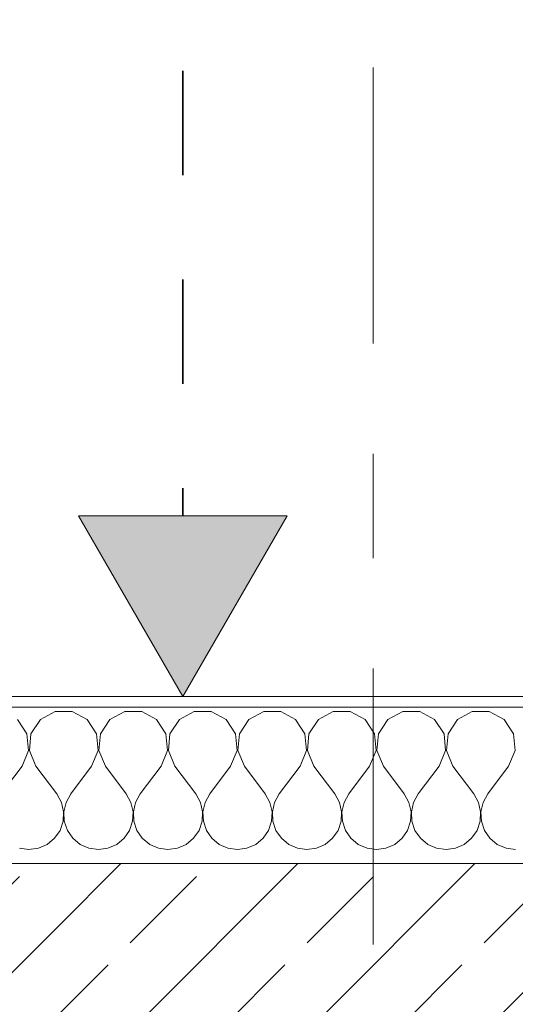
# Model space of a CAD drawing. Header units: metres. Extents: x -3.6 to 84.5, y -11 to 16.8.
# Tile 47 of 256: x 0.191 to 0.666, y 13.56 to 14.504. Entities that reach past the tile are written whole.
import ezdxf

# ---------------------------------------------------------------- set-up
doc = ezdxf.new("R2010")
doc.units = ezdxf.units.M
doc.header["$MEASUREMENT"] = 0
doc.linetypes.add('Achse', pattern=[0.2, 0.1, -0.05, 0, -0.05])
doc.linetypes.add('Strichlinie doppelt', pattern=[0.546806, 0.264583, -0.105833, 0.070556, -0.105833])
for name, color, linetype in [('154 - Bemaßung_ Beschriftung.Ausbau - Deckenspiegel', 7, 'Continuous'), ('451 - Universal.Achsen Raster', 7, 'Continuous'), ('604 - Struktur.Wand Aussen', 7, 'Continuous'), ('Neubau_651 - Abdeckung.Decke abgehängt_ bekleidet', 7, 'Continuous')]:
    doc.layers.add(name, color=color, linetype=linetype)
doc.styles.add('ERSTELLTER_STIL_2', font='txt')
doc.dimstyles.new('ERSTELLTER_STIL__2', dxfattribs={"dimtxt": 0.1, "dimasz": 0.0532, "dimexe": 0.18, "dimexo": 0.0625, "dimgap": 0, "dimtad": 1, "dimtih": 1, "dimtoh": 1, "dimzin": 0, "dimdsep": 46, "dimtxsty": 'ERSTELLTER_STIL_2', "dimblk": 'ARROWHEAD_2', "dimblk1": 'ARROWHEAD_2', "dimblk2": 'ARROWHEAD_2', "dimcen": 0.09, "dimse1": 1, "dimse2": 1, "dimclrd": 7, "dimclre": 7, "dimclrt": 7, "dimazin": 0, "dimtfac": 1, "dimtdec": 4, "dimtmove": 0, "dimatfit": 3, "dimfxl": 1, "dimtolj": 1, "dimtzin": 0, "dimarcsym": 0})
doc.dimstyles.new('ERSTELLTER_STIL__4', dxfattribs={"dimtxt": 0.1, "dimasz": 0.0532, "dimexe": 0.18, "dimexo": 0.0625, "dimgap": 0, "dimtad": 1, "dimtih": 1, "dimtoh": 1, "dimzin": 0, "dimdsep": 46, "dimtxsty": 'ERSTELLTER_STIL_2', "dimblk": 'ARROWHEAD_2', "dimblk1": 'ARROWHEAD_2', "dimblk2": 'ARROWHEAD_2', "dimcen": 0.09, "dimse1": 1, "dimse2": 1, "dimclrd": 7, "dimclre": 7, "dimclrt": 7, "dimazin": 0, "dimtfac": 1, "dimtdec": 4, "dimtmove": 2, "dimatfit": 3, "dimfxl": 1, "dimtolj": 1, "dimtzin": 0, "dimarcsym": 0})
pattern_1 = [(45, (0, 0), (-0.0848528, 0.0848528), []), (45, (-0.04243, 0.04243), (-0.0848528, 0.0848528), [0.09, -0.03])]

# ---------------------------------------------------------------- blocks, each defined once
blk = doc.blocks.new('*X30')
at = {"layer": '604 - Struktur.Wand Aussen', "color": 7, "linetype": 'Continuous', "lineweight": 5}
for p, q in [((0.22521, 13.84066), (0.2109, 13.83299)), ((0.24145, 13.84066), (0.22521, 13.84066)), ((0.25576, 13.83299), (0.24145, 13.84066)), ((0.29188, 13.84066), (0.27757, 13.83299)), ((0.30812, 13.84066), (0.29188, 13.84066)), ((0.32243, 13.83299), (0.30812, 13.84066)), ((0.35855, 13.84066), (0.34424, 13.83299)), ((0.37479, 13.84066), (0.35855, 13.84066)), ((0.3891, 13.83299), (0.37479, 13.84066)), ((0.42521, 13.84066), (0.4109, 13.83299)), ((0.44145, 13.84066), (0.42521, 13.84066)), ((0.45576, 13.83299), (0.44145, 13.84066)), ((0.49188, 13.84066), (0.47757, 13.83299)), ((0.50812, 13.84066), (0.49188, 13.84066)), ((0.52243, 13.83299), (0.50812, 13.84066)), ((0.55855, 13.84066), (0.54424, 13.83299)), ((0.57479, 13.84066), (0.55855, 13.84066)), ((0.5891, 13.83299), (0.57479, 13.84066)), ((0.62521, 13.84066), (0.6109, 13.83299)), ((0.64145, 13.84066), (0.62521, 13.84066)), ((0.65576, 13.83299), (0.64145, 13.84066)), ((0.19808, 13.81947), (0.1891, 13.83299)), ((0.2109, 13.83299), (0.20192, 13.81947)), ((0.26475, 13.81947), (0.25576, 13.83299)), ((0.27757, 13.83299), (0.26858, 13.81947)), ((0.33142, 13.81947), (0.32243, 13.83299)), ((0.34424, 13.83299), (0.33525, 13.81947)), ((0.39808, 13.81947), (0.3891, 13.83299)), ((0.4109, 13.83299), (0.40192, 13.81947)), ((0.46475, 13.81947), (0.45576, 13.83299)), ((0.47757, 13.83299), (0.46858, 13.81947)), ((0.53142, 13.81947), (0.52243, 13.83299)), ((0.54424, 13.83299), (0.53525, 13.81947)), ((0.59808, 13.81947), (0.5891, 13.83299)), ((0.6109, 13.83299), (0.60192, 13.81947)), ((0.66475, 13.81947), (0.65576, 13.83299)), ((0.19962, 13.8033), (0.19808, 13.81947)), ((0.20192, 13.81947), (0.20038, 13.8033)), ((0.26629, 13.8033), (0.26475, 13.81947)), ((0.26858, 13.81947), (0.26705, 13.8033)), ((0.33295, 13.8033), (0.33142, 13.81947)), ((0.33525, 13.81947), (0.33371, 13.8033)), ((0.39962, 13.8033), (0.39808, 13.81947)), ((0.40192, 13.81947), (0.40038, 13.8033)), ((0.46629, 13.8033), (0.46475, 13.81947)), ((0.46858, 13.81947), (0.46705, 13.8033)), ((0.53295, 13.8033), (0.53142, 13.81947)), ((0.53525, 13.81947), (0.53371, 13.8033)), ((0.59962, 13.8033), (0.59808, 13.81947)), ((0.60192, 13.81947), (0.60038, 13.8033)), ((0.66629, 13.8033), (0.66475, 13.81947)), ((0.19333, 13.78833), (0.19962, 13.8033)), ((0.20038, 13.8033), (0.20667, 13.78833)), ((0.26, 13.78833), (0.26629, 13.8033)), ((0.26705, 13.8033), (0.27333, 13.78833)), ((0.32667, 13.78833), (0.33295, 13.8033)), ((0.33371, 13.8033), (0.34, 13.78833)), ((0.39333, 13.78833), (0.39962, 13.8033)), ((0.40038, 13.8033), (0.40667, 13.78833)), ((0.46, 13.78833), (0.46629, 13.8033)), ((0.46705, 13.8033), (0.47333, 13.78833)), ((0.52667, 13.78833), (0.53295, 13.8033)), ((0.53371, 13.8033), (0.54, 13.78833)), ((0.59333, 13.78833), (0.59962, 13.8033)), ((0.60038, 13.8033), (0.60667, 13.78833)), ((0.66, 13.78833), (0.66629, 13.8033)), ((0.19333, 13.78833), (0.17333, 13.76167)), ((0.20667, 13.78833), (0.22667, 13.76167)), ((0.26, 13.78833), (0.24, 13.76167)), ((0.27333, 13.78833), (0.29333, 13.76167)), ((0.32667, 13.78833), (0.30667, 13.76167)), ((0.34, 13.78833), (0.36, 13.76167)), ((0.39333, 13.78833), (0.37333, 13.76167)), ((0.40667, 13.78833), (0.42667, 13.76167)), ((0.46, 13.78833), (0.44, 13.76167)), ((0.47333, 13.78833), (0.49333, 13.76167)), ((0.52667, 13.78833), (0.50667, 13.76167)), ((0.54, 13.78833), (0.56, 13.76167)), ((0.59333, 13.78833), (0.57333, 13.76167)), ((0.60667, 13.78833), (0.62667, 13.76167)), ((0.66, 13.78833), (0.64, 13.76167)), ((0.23112, 13.75362), (0.22667, 13.76167)), ((0.24, 13.76167), (0.23555, 13.75362)), ((0.29778, 13.75362), (0.29333, 13.76167)), ((0.30667, 13.76167), (0.30222, 13.75362)), ((0.36445, 13.75362), (0.36, 13.76167)), ((0.37333, 13.76167), (0.36888, 13.75362)), ((0.43112, 13.75362), (0.42667, 13.76167)), ((0.44, 13.76167), (0.43555, 13.75362)), ((0.49778, 13.75362), (0.49333, 13.76167)), ((0.50667, 13.76167), (0.50222, 13.75362)), ((0.56445, 13.75362), (0.56, 13.76167)), ((0.57333, 13.76167), (0.56888, 13.75362)), ((0.63112, 13.75362), (0.62667, 13.76167)), ((0.64, 13.76167), (0.63555, 13.75362)), ((0.2332, 13.74466), (0.23112, 13.75362)), ((0.23555, 13.75362), (0.23347, 13.74466)), ((0.29987, 13.74466), (0.29778, 13.75362)), ((0.30222, 13.75362), (0.30013, 13.74466)), ((0.36653, 13.74466), (0.36445, 13.75362)), ((0.36888, 13.75362), (0.3668, 13.74466)), ((0.4332, 13.74466), (0.43112, 13.75362)), ((0.43555, 13.75362), (0.43347, 13.74466)), ((0.49987, 13.74466), (0.49778, 13.75362)), ((0.50222, 13.75362), (0.50013, 13.74466)), ((0.56653, 13.74466), (0.56445, 13.75362)), ((0.56888, 13.75362), (0.5668, 13.74466)), ((0.6332, 13.74466), (0.63112, 13.75362)), ((0.63555, 13.75362), (0.63347, 13.74466)), ((0.23275, 13.73547), (0.2332, 13.74466)), ((0.23347, 13.74466), (0.23391, 13.73547)), ((0.29942, 13.73547), (0.29987, 13.74466)), ((0.30013, 13.74466), (0.30058, 13.73547)), ((0.36609, 13.73547), (0.36653, 13.74466)), ((0.3668, 13.74466), (0.36725, 13.73547)), ((0.43275, 13.73547), (0.4332, 13.74466)), ((0.43347, 13.74466), (0.43391, 13.73547)), ((0.49942, 13.73547), (0.49987, 13.74466)), ((0.50013, 13.74466), (0.50058, 13.73547)), ((0.56609, 13.73547), (0.56653, 13.74466)), ((0.5668, 13.74466), (0.56725, 13.73547)), ((0.63275, 13.73547), (0.6332, 13.74466)), ((0.63347, 13.74466), (0.63391, 13.73547)), ((0.22461, 13.71918), (0.22981, 13.72676)), ((0.22981, 13.72676), (0.23275, 13.73547)), ((0.23391, 13.73547), (0.23685, 13.72676)), ((0.23685, 13.72676), (0.24206, 13.71918)), ((0.29127, 13.71918), (0.29648, 13.72676)), ((0.29648, 13.72676), (0.29942, 13.73547)), ((0.30058, 13.73547), (0.30352, 13.72676)), ((0.30352, 13.72676), (0.30873, 13.71918)), ((0.35794, 13.71918), (0.36315, 13.72676)), ((0.36315, 13.72676), (0.36609, 13.73547)), ((0.36725, 13.73547), (0.37019, 13.72676)), ((0.37019, 13.72676), (0.37539, 13.71918)), ((0.42461, 13.71918), (0.42981, 13.72676)), ((0.42981, 13.72676), (0.43275, 13.73547)), ((0.43391, 13.73547), (0.43685, 13.72676)), ((0.43685, 13.72676), (0.44206, 13.71918)), ((0.49127, 13.71918), (0.49648, 13.72676)), ((0.49648, 13.72676), (0.49942, 13.73547)), ((0.50058, 13.73547), (0.50352, 13.72676)), ((0.50352, 13.72676), (0.50873, 13.71918)), ((0.55794, 13.71918), (0.56315, 13.72676)), ((0.56315, 13.72676), (0.56609, 13.73547)), ((0.56725, 13.73547), (0.57019, 13.72676)), ((0.57019, 13.72676), (0.57539, 13.71918)), ((0.62461, 13.71918), (0.62981, 13.72676)), ((0.62981, 13.72676), (0.63275, 13.73547)), ((0.63391, 13.73547), (0.63685, 13.72676)), ((0.63685, 13.72676), (0.64206, 13.71918)), ((0.21752, 13.71331), (0.22461, 13.71918)), ((0.24206, 13.71918), (0.24914, 13.71331)), ((0.28419, 13.71331), (0.29127, 13.71918)), ((0.30873, 13.71918), (0.31581, 13.71331)), ((0.35086, 13.71331), (0.35794, 13.71918)), ((0.37539, 13.71918), (0.38248, 13.71331)), ((0.41752, 13.71331), (0.42461, 13.71918)), ((0.44206, 13.71918), (0.44914, 13.71331)), ((0.48419, 13.71331), (0.49127, 13.71918)), ((0.50873, 13.71918), (0.51581, 13.71331)), ((0.55086, 13.71331), (0.55794, 13.71918)), ((0.57539, 13.71918), (0.58248, 13.71331)), ((0.61752, 13.71331), (0.62461, 13.71918)), ((0.64206, 13.71918), (0.64914, 13.71331)), ((0.19089, 13.7096), (0.2, 13.70833)), ((0.2, 13.70833), (0.20911, 13.7096)), ((0.20911, 13.7096), (0.21752, 13.71331)), ((0.24914, 13.71331), (0.25756, 13.7096)), ((0.25756, 13.7096), (0.26667, 13.70833)), ((0.26667, 13.70833), (0.27578, 13.7096)), ((0.27578, 13.7096), (0.28419, 13.71331)), ((0.31581, 13.71331), (0.32422, 13.7096)), ((0.32422, 13.7096), (0.33333, 13.70833)), ((0.33333, 13.70833), (0.34244, 13.7096)), ((0.34244, 13.7096), (0.35086, 13.71331)), ((0.38248, 13.71331), (0.39089, 13.7096)), ((0.39089, 13.7096), (0.4, 13.70833)), ((0.4, 13.70833), (0.40911, 13.7096)), ((0.40911, 13.7096), (0.41752, 13.71331)), ((0.44914, 13.71331), (0.45756, 13.7096)), ((0.45756, 13.7096), (0.46667, 13.70833)), ((0.46667, 13.70833), (0.47578, 13.7096)), ((0.47578, 13.7096), (0.48419, 13.71331)), ((0.51581, 13.71331), (0.52422, 13.7096)), ((0.52422, 13.7096), (0.53333, 13.70833)), ((0.53333, 13.70833), (0.54244, 13.7096)), ((0.54244, 13.7096), (0.55086, 13.71331)), ((0.58248, 13.71331), (0.59089, 13.7096)), ((0.59089, 13.7096), (0.6, 13.70833)), ((0.6, 13.70833), (0.60911, 13.7096)), ((0.60911, 13.7096), (0.61752, 13.71331)), ((0.64914, 13.71331), (0.65756, 13.7096)), ((0.65756, 13.7096), (0.66667, 13.70833))]:
    blk.add_line(p, q, dxfattribs=at)
blk = doc.blocks.new('*D478')
at = {"layer": '154 - Bemaßung_ Beschriftung.Ausbau - Deckenspiegel', "color": 7, "linetype": 'Continuous', "lineweight": 5}
for p, q in [((0.235, 14.57112), (0.235, 14.67612)), ((0.25521, 14.65862), (0.21479, 14.58862)), ((0.3677, 14.65862), (0.32728, 14.58862)), ((0.20077, 14.62362), (0.235, 14.62362)), ((0.235, 14.62362), (0.34749, 14.62362))]:
    blk.add_line(p, q, dxfattribs=at)
at = {"layer": '154 - Bemaßung_ Beschriftung.Ausbau - Deckenspiegel', "color": 7, "lineweight": 5, "insert": (0.21557, 14.64253), "char_height": 0.1, "attachment_point": 7, "style": 'ERSTELLTER_STIL_2'}
blk.add_mtext('\\A1;{\\pql;\\fArial|b0|i0|c0|p38;11\\fArial|b0|i0|c0|p38;\\A1{\\H.66x;\\S25^  ;}}', dxfattribs=at)
blk = doc.blocks.new('ARROWHEAD_2')
at = {"color": 0, "linetype": 'Continuous', "lineweight": 0}
for p, q in [((-0.378, -0.655), (0.378, 0.655)), ((0, 0), (-1, 0))]:
    blk.add_line(p, q, dxfattribs=at)
blk = doc.blocks.new('*D479')
at = {"layer": '154 - Bemaßung_ Beschriftung.Ausbau - Deckenspiegel', "color": 7, "linetype": 'Continuous', "lineweight": 5}
for p, q in [((0.34749, 14.57112), (0.34749, 14.67612)), ((0.3677, 14.65862), (0.32728, 14.58862)), ((0.8477, 14.65862), (0.80728, 14.58862)), ((0.235, 14.62362), (0.34749, 14.62362)), ((0.34749, 14.62362), (0.82749, 14.62362))]:
    blk.add_line(p, q, dxfattribs=at)
at = {"layer": '154 - Bemaßung_ Beschriftung.Ausbau - Deckenspiegel', "color": 7, "lineweight": 5, "insert": (0.5116, 14.64362), "char_height": 0.1, "attachment_point": 7, "style": 'ERSTELLTER_STIL_2'}
blk.add_mtext('\\A1;{\\pql;\\fArial|b0|i0|c0|p38;48}', dxfattribs=at)
blk = doc.blocks.new('*D480')
at = {"layer": '154 - Bemaßung_ Beschriftung.Ausbau - Deckenspiegel', "color": 7, "linetype": 'Continuous', "lineweight": 5}
for p, q in [((0.82749, 14.57112), (0.82749, 14.67612)), ((1.30749, 14.57112), (1.30749, 14.67612)), ((0.8477, 14.65862), (0.80728, 14.58862)), ((1.3277, 14.65862), (1.28728, 14.58862)), ((0.34749, 14.62362), (0.82749, 14.62362)), ((0.82749, 14.62362), (1.30749, 14.62362))]:
    blk.add_line(p, q, dxfattribs=at)
at = {"layer": '154 - Bemaßung_ Beschriftung.Ausbau - Deckenspiegel', "color": 7, "lineweight": 5, "insert": (0.9916, 14.64362), "char_height": 0.1, "attachment_point": 7, "style": 'ERSTELLTER_STIL_2'}
blk.add_mtext('\\A1;{\\pql;\\fArial|b0|i0|c0|p38;48}', dxfattribs=at)

msp = doc.modelspace()

# ---------------------------------------------------------------- hatches: boundary and pattern name
at = {"layer": '604 - Struktur.Wand Aussen', "linetype": 'Continuous', "lineweight": 0, "true_color": 0x000000}
h = msp.add_hatch(dxfattribs=at)
h.set_pattern_fill('Verputz_0001', color=18, style=0, pattern_type=2)
h.set_pattern_definition([(0, (0, 0), (0, 0.08660254), [0, -0.05]), (0, (0.025, 0.0433), (0, 0.08660254), [0, -0.05])])
h.paths.add_polyline_path([(-0.165, 13.855), (-0.165, 13.845), (1.11, 13.845), (1.11, 13.855)])
h = msp.add_hatch(dxfattribs=at)
h.set_pattern_fill('Beton__Stahlbeton_0001', color=18, style=0, pattern_type=2)
h.set_pattern_definition(pattern_1)
h.paths.add_polyline_path([(0.225, 13.695), (-0.015, 13.695), (0.225, 13.455)])
h = msp.add_hatch(dxfattribs=at)
h.set_pattern_fill('Beton__Stahlbeton_0001', color=18, style=0, pattern_type=2)
h.set_pattern_definition(pattern_1)
h.paths.add_polyline_path([(1.08, 13.695), (0.225, 13.695), (0.225, 13.455), (1.11, 13.455), (1.11, 13.505), (1.12, 13.505), (1.12, 13.575), (1.11, 13.575), (1.08, 13.575)])
at = {"layer": 'Neubau_651 - Abdeckung.Decke abgehängt_ bekleidet', "linetype": 'Continuous', "lineweight": 13}
msp.add_hatch(color=1, dxfattribs=at).paths.add_polyline_path([(0.34749, 13.855), (0.44749, 14.0282), (0.24749, 14.0282)])

# ---------------------------------------------------------------- linework, layer by layer
at = {"layer": '451 - Universal.Achsen Raster', "color": 160, "linetype": 'Strichlinie doppelt', "lineweight": 9, "true_color": 0x3232ff}
msp.add_line((0.52999, -10.585), (0.52999, 16.355), dxfattribs=at)
at = {"layer": '604 - Struktur.Wand Aussen', "color": 7, "linetype": 'Continuous', "lineweight": 5}
msp.add_line((1.08, 13.845), (-0.025, 13.845), dxfattribs=at)
at = {"layer": '604 - Struktur.Wand Aussen', "color": 7, "linetype": 'Continuous', "lineweight": 13}
for p, q in [((0.225, 13.695), (-0.015, 13.695)), ((1.08, 13.695), (0.225, 13.695))]:
    msp.add_line(p, q, dxfattribs=at)
at = {"layer": '604 - Struktur.Wand Aussen', "color": 7, "linetype": 'Continuous', "lineweight": 5, "flags": 128}
msp.add_lwpolyline([(1.11, 13.855), (-0.175, 13.855)], dxfattribs=at)
at = {"layer": 'Neubau_651 - Abdeckung.Decke abgehängt_ bekleidet', "color": 1, "linetype": 'Achse', "lineweight": 35}
msp.add_line((0.34749, 14.855), (0.34749, 14.0282), dxfattribs=at)
at = {"layer": 'Neubau_651 - Abdeckung.Decke abgehängt_ bekleidet', "color": 1, "linetype": 'Continuous', "lineweight": 9}
for p, q in [((0.24749, 14.0282), (0.44749, 14.0282)), ((0.34749, 13.855), (0.24749, 14.0282)), ((0.34749, 13.855), (0.44749, 14.0282))]:
    msp.add_line(p, q, dxfattribs=at)

# ---------------------------------------------------------------- block references
at = {"layer": '604 - Struktur.Wand Aussen', "color": 7, "lineweight": 18}
msp.add_blockref('*X30', (0, 0), dxfattribs=at)

# ---------------------------------------------------------------- dimensions: what is measured, and where the dimension line sits
at = {"layer": '154 - Bemaßung_ Beschriftung.Ausbau - Deckenspiegel', "color": 7, "linetype": 'Continuous', "lineweight": 5}
for base, p1, p2, dimstyle, picture, middle in [((0.34749, 14.62362), (0.235, 8.50998), (0.34749, 8.50998), 'ERSTELLTER_STIL__4', '*D478', (0.46498, 14.69362)), ((0.82749, 14.62362), (0.34749, 8.50998), (0.82749, 12.33764), 'ERSTELLTER_STIL__2', '*D479', (0.58784, 14.69362)), ((1.30749, 14.62362), (0.82749, 12.33764), (1.30749, 12.61836), 'ERSTELLTER_STIL__2', '*D480', (1.06784, 14.69362))]:
    dim = msp.add_linear_dim(base=base, p1=p1, p2=p2, dimstyle=dimstyle, dxfattribs=at)
    dim.commit()
    dim.dimension.update_dxf_attribs({"geometry": picture, "text_midpoint": middle, "dimtype": 160})

doc.saveas('drawing.dxf')
